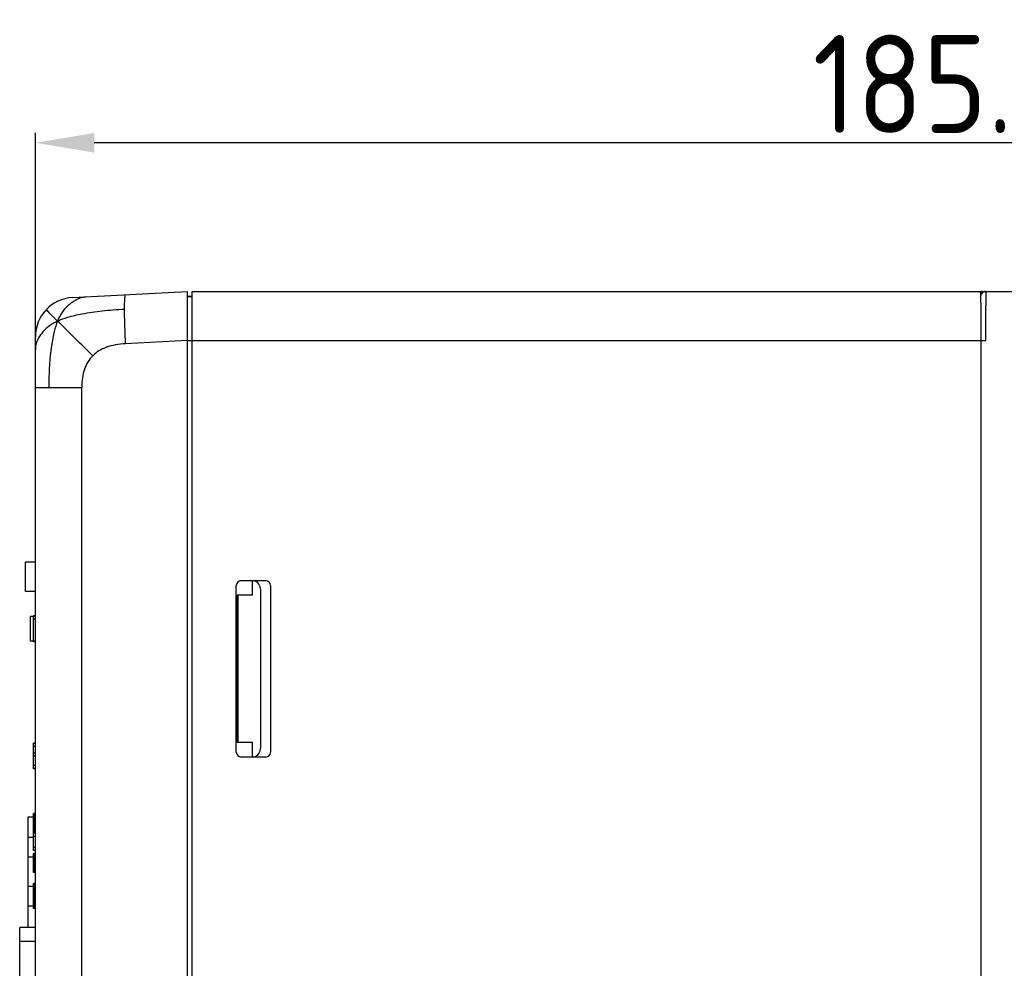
# Model space of a CAD drawing. Header units: millimetres. Extents: x 1026 to 1372, y 127 to 478.
# Tile 30 of 33: x 1184 to 1285, y 358 to 455. Entities that reach past the tile are written whole.
import ezdxf

# ---------------------------------------------------------------- set-up
doc = ezdxf.new("R2010")
doc.units = ezdxf.units.MM
doc.layers.get('Defpoints').update_dxf_attribs({"color": 8})
doc.layers.add('Dim', color=2, linetype='Continuous')
doc.styles.add('Dimemsions', font='isocp.shx', dxfattribs={"bigfont": 'chineset.shx'})
doc.dimstyles.new('ISO-25', dxfattribs={"dimtxt": 3, "dimasz": 3, "dimexe": 1, "dimexo": 1, "dimgap": 1, "dimtad": 1, "dimdsep": 46, "dimtxsty": 'Dimemsions', "dimcen": 0, "dimclrd": 2, "dimclre": 2, "dimclrt": 2, "dimazin": 2, "dimtfac": 1, "dimtmove": 0, "dimatfit": 3, "dimfxl": 0, "dimarcsym": 0})

# ---------------------------------------------------------------- blocks, each defined once
blk = doc.blocks.new('*D11')
at = {"layer": 'Defpoints', "color": 0}
for p in [(1186.07, 442.46), (1371.27, 427.28), (1186.07, 421.29)]:
    blk.add_point(p, dxfattribs=at)
at = {"layer": 'Dim', "color": 2, "lineweight": -2}
for p, q in [((1186.07, 422.29), (1186.07, 443.46)), ((1371.27, 428.28), (1371.27, 443.46)), ((1365.27, 442.46), (1192.07, 442.46))]:
    blk.add_line(p, q, dxfattribs=at)
at = {"layer": 'Dim', "color": 2}
for points in [[(1192.07, 443.46), (1192.07, 441.46), (1186.07, 442.46)], [(1365.27, 443.46), (1365.27, 441.46), (1371.27, 442.46)]]:
    blk.add_solid(points, dxfattribs=at)
at = {"layer": 'Dim', "color": 2, "insert": (1278.67, 448.46), "char_height": 10, "attachment_point": 5, "style": 'Dimemsions'}
blk.add_mtext('185.2', dxfattribs=at)

msp = doc.modelspace()

# ---------------------------------------------------------------- linework, layer by layer
at = {"color": 7, "linetype": 'Continuous'}
for p, q in [((1189.856, 426.67), (1201.566, 427.284)), ((1201.566, 427.284), (1201.566, 267.284)), ((1202.066, 267.284), (1202.066, 427.284)), ((1202.066, 427.284), (1371.266, 427.284)), ((1201.566, 426.784), (1202.066, 426.784)), ((1202.066, 426.784), (1201.566, 426.784)), ((1186.066, 271.892), (1186.066, 422.676)), ((1201.566, 422.291), (1195.275, 421.961)), ((1201.566, 422.291), (1202.066, 422.291)), ((1202.066, 422.284), (1283.061, 422.284)), ((1282.566, 272.284), (1282.566, 422.284)), ((1186.066, 417.498), (1190.804, 417.498)), ((1190.804, 277.07), (1190.804, 417.498)), ((1185.066, 396.684), (1185.066, 399.684)), ((1186.066, 399.684), (1185.066, 399.684)), ((1206.566, 380.284), (1206.566, 397.284)), ((1207.066, 397.784), (1209.566, 397.784)), ((1208.213, 396.284), (1208.213, 397.817)), ((1210.066, 397.284), (1210.066, 380.284)), ((1186.066, 396.684), (1185.066, 396.684)), ((1206.666, 381.284), (1206.666, 396.284)), ((1208.213, 396.284), (1206.666, 396.284)), ((1206.766, 381.284), (1206.766, 396.284)), ((1209.066, 380.739), (1209.066, 396.828)), ((1185.566, 391.59), (1185.566, 394.13)), ((1185.866, 394.13), (1185.566, 394.13)), ((1185.866, 391.553), (1185.866, 394.184)), ((1186.066, 394.184), (1185.866, 394.184)), ((1186.066, 394.183), (1185.866, 394.183)), ((1186.066, 394.182), (1185.866, 394.182)), ((1186.066, 394.18), (1185.866, 394.18)), ((1186.066, 394.177), (1185.866, 394.177)), ((1186.066, 394.174), (1185.866, 394.174)), ((1186.066, 394.169), (1185.866, 394.169)), ((1186.066, 394.164), (1185.866, 394.164)), ((1186.066, 394.159), (1185.866, 394.159)), ((1186.066, 394.153), (1185.866, 394.153)), ((1186.066, 394.146), (1185.866, 394.146)), ((1186.066, 394.139), (1185.866, 394.139)), ((1186.066, 394.138), (1185.866, 394.138)), ((1186.066, 393.838), (1185.866, 393.838)), ((1185.866, 391.59), (1185.566, 391.59)), ((1186.066, 391.598), (1185.866, 391.598)), ((1186.066, 391.597), (1185.866, 391.597)), ((1186.066, 391.588), (1185.866, 391.588)), ((1186.066, 391.58), (1185.866, 391.58)), ((1186.066, 391.574), (1185.866, 391.574)), ((1186.066, 391.568), (1185.866, 391.568)), ((1186.066, 391.563), (1185.866, 391.563)), ((1186.066, 391.559), (1185.866, 391.559)), ((1186.066, 391.556), (1185.866, 391.556)), ((1186.066, 391.554), (1185.866, 391.554)), ((1185.866, 391.537), (1185.866, 391.553)), ((1186.066, 391.553), (1185.866, 391.553)), ((1186.066, 391.55), (1185.866, 391.55)), ((1186.066, 391.544), (1185.866, 391.544)), ((1186.066, 391.54), (1185.866, 391.54)), ((1186.066, 391.538), (1185.866, 391.538)), ((1186.066, 391.537), (1185.866, 391.537)), ((1185.866, 381.169), (1185.866, 381.214)), ((1186.066, 381.214), (1185.866, 381.214)), ((1186.066, 381.214), (1185.866, 381.214)), ((1186.066, 381.213), (1185.866, 381.213)), ((1186.066, 381.212), (1185.866, 381.212)), ((1186.066, 381.211), (1185.866, 381.211)), ((1186.066, 381.209), (1185.866, 381.209)), ((1186.066, 381.207), (1185.866, 381.207)), ((1186.066, 381.205), (1185.866, 381.205)), ((1186.066, 381.203), (1185.866, 381.203)), ((1186.066, 381.2), (1185.866, 381.2)), ((1186.066, 381.197), (1185.866, 381.197)), ((1186.066, 381.194), (1185.866, 381.194)), ((1186.066, 381.191), (1185.866, 381.191)), ((1186.066, 381.188), (1185.866, 381.188)), ((1186.066, 381.184), (1185.866, 381.184)), ((1186.066, 381.18), (1185.866, 381.18)), ((1186.066, 381.177), (1185.866, 381.177)), ((1186.066, 381.173), (1185.866, 381.173)), ((1185.866, 378.579), (1185.866, 381.168)), ((1186.066, 381.168), (1185.866, 381.168)), ((1186.066, 380.868), (1185.866, 380.868)), ((1206.666, 381.284), (1208.213, 381.284)), ((1208.213, 379.75), (1208.213, 381.284)), ((1186.066, 380.172), (1185.866, 380.172)), ((1186.066, 379.872), (1185.866, 379.872)), ((1209.566, 379.784), (1207.066, 379.784)), ((1186.066, 378.929), (1185.866, 378.929)), ((1186.066, 378.628), (1185.866, 378.628)), ((1186.066, 378.626), (1185.866, 378.626)), ((1186.066, 378.622), (1185.866, 378.622)), ((1186.066, 378.617), (1185.866, 378.617)), ((1186.066, 378.613), (1185.866, 378.613)), ((1186.066, 378.61), (1185.866, 378.61)), ((1186.066, 378.606), (1185.866, 378.606)), ((1186.066, 378.602), (1185.866, 378.602)), ((1186.066, 378.599), (1185.866, 378.599)), ((1186.066, 378.596), (1185.866, 378.596)), ((1186.066, 378.593), (1185.866, 378.593)), ((1186.066, 378.59), (1185.866, 378.59)), ((1186.066, 378.588), (1185.866, 378.588)), ((1186.066, 378.585), (1185.866, 378.585)), ((1186.066, 378.584), (1185.866, 378.584)), ((1186.066, 378.582), (1185.866, 378.582)), ((1186.066, 378.581), (1185.866, 378.581)), ((1186.066, 378.58), (1185.866, 378.58)), ((1186.066, 378.579), (1185.866, 378.579)), ((1186.066, 378.579), (1185.866, 378.579)), ((1186.066, 374.022), (1185.866, 374.022)), ((1185.866, 370.238), (1185.866, 374.021)), ((1186.066, 374.021), (1185.866, 374.021)), ((1186.066, 374.019), (1185.866, 374.019)), ((1186.066, 374.016), (1185.866, 374.016)), ((1186.066, 374.013), (1185.866, 374.013)), ((1186.066, 374.008), (1185.866, 374.008)), ((1186.066, 374.002), (1185.866, 374.002)), ((1186.066, 373.995), (1185.866, 373.995)), ((1186.066, 373.987), (1185.866, 373.987)), ((1186.066, 373.979), (1185.866, 373.979)), ((1186.066, 373.97), (1185.866, 373.97)), ((1186.066, 373.96), (1185.866, 373.96)), ((1186.066, 373.95), (1185.866, 373.95)), ((1186.066, 373.939), (1185.866, 373.939)), ((1186.066, 373.927), (1185.866, 373.927)), ((1186.066, 373.915), (1185.866, 373.915)), ((1186.066, 373.903), (1185.866, 373.903)), ((1186.066, 373.89), (1185.866, 373.89)), ((1186.066, 373.878), (1185.866, 373.878)), ((1186.066, 373.864), (1185.866, 373.864)), ((1186.066, 373.851), (1185.866, 373.851)), ((1186.066, 373.838), (1185.866, 373.838)), ((1186.066, 373.824), (1185.866, 373.824)), ((1186.066, 373.811), (1185.866, 373.811)), ((1186.066, 373.797), (1185.866, 373.797)), ((1186.066, 373.782), (1185.866, 373.782)), ((1186.066, 373.766), (1185.866, 373.766)), ((1186.066, 373.747), (1185.866, 373.747)), ((1186.066, 373.726), (1185.866, 373.726)), ((1185.316, 362.395), (1185.316, 373.684)), ((1185.316, 373.684), (1185.866, 373.684)), ((1186.066, 373.704), (1185.866, 373.704)), ((1186.066, 373.681), (1185.866, 373.681)), ((1186.066, 373.656), (1185.866, 373.656)), ((1186.066, 373.63), (1185.866, 373.63)), ((1186.066, 373.603), (1185.866, 373.603)), ((1186.066, 373.575), (1185.866, 373.575)), ((1186.066, 373.547), (1185.866, 373.547)), ((1186.066, 373.518), (1185.866, 373.518)), ((1186.066, 373.488), (1185.866, 373.488)), ((1186.066, 373.458), (1185.866, 373.458)), ((1186.066, 373.428), (1185.866, 373.428)), ((1186.066, 373.398), (1185.866, 373.398)), ((1186.066, 373.368), (1185.866, 373.368)), ((1186.066, 373.338), (1185.866, 373.338)), ((1186.066, 373.309), (1185.866, 373.309)), ((1186.066, 373.28), (1185.866, 373.28)), ((1186.066, 373.251), (1185.866, 373.251)), ((1186.066, 373.224), (1185.866, 373.224)), ((1185.866, 373.197), (1186.066, 373.197)), ((1186.066, 373.172), (1185.866, 373.172)), ((1186.066, 373.147), (1185.866, 373.147)), ((1186.066, 373.12), (1185.866, 373.12)), ((1186.066, 373.092), (1185.866, 373.092)), ((1186.066, 373.063), (1185.866, 373.063)), ((1186.066, 373.032), (1185.866, 373.032)), ((1186.066, 373), (1185.866, 373)), ((1186.066, 372.968), (1185.866, 372.968)), ((1186.066, 372.935), (1185.866, 372.935)), ((1186.066, 372.902), (1185.866, 372.902)), ((1186.066, 372.868), (1185.866, 372.868)), ((1186.066, 372.834), (1185.866, 372.834)), ((1186.066, 372.801), (1185.866, 372.801)), ((1186.066, 372.768), (1185.866, 372.768)), ((1186.066, 372.735), (1185.866, 372.735)), ((1186.066, 372.703), (1185.866, 372.703)), ((1186.066, 372.672), (1185.866, 372.672)), ((1186.066, 372.642), (1185.866, 372.642)), ((1186.066, 372.613), (1185.866, 372.613)), ((1186.066, 372.586), (1185.866, 372.586)), ((1186.066, 372.56), (1185.866, 372.56)), ((1186.066, 372.537), (1185.866, 372.537)), ((1186.066, 372.515), (1185.866, 372.515)), ((1186.066, 372.495), (1185.866, 372.495)), ((1186.066, 372.478), (1185.866, 372.478)), ((1186.066, 372.476), (1185.866, 372.476)), ((1186.066, 372.448), (1185.866, 372.448)), ((1186.066, 372.419), (1185.866, 372.419)), ((1186.066, 372.39), (1185.866, 372.39)), ((1186.066, 372.36), (1185.866, 372.36)), ((1186.066, 372.331), (1185.866, 372.331)), ((1186.066, 372.301), (1185.866, 372.301)), ((1186.066, 372.272), (1185.866, 372.272)), ((1186.066, 372.243), (1185.866, 372.243)), ((1186.066, 372.214), (1185.866, 372.214)), ((1186.066, 372.186), (1185.866, 372.186)), ((1186.066, 372.158), (1185.866, 372.158)), ((1186.066, 372.131), (1185.866, 372.131)), ((1186.066, 372.11), (1185.866, 372.11)), ((1186.066, 372.087), (1185.866, 372.087)), ((1186.066, 372.064), (1185.866, 372.064)), ((1185.866, 372.056), (1186.066, 372.056)), ((1185.866, 371.584), (1185.316, 371.584)), ((1186.066, 371.677), (1185.866, 371.677)), ((1186.066, 370.553), (1185.866, 370.553)), ((1186.066, 370.238), (1185.866, 370.238)), ((1185.866, 367.997), (1185.866, 369.924)), ((1186.066, 369.924), (1185.866, 369.924)), ((1186.066, 369.913), (1185.866, 369.913)), ((1186.066, 369.836), (1185.866, 369.836)), ((1186.066, 369.822), (1185.866, 369.822)), ((1186.066, 369.807), (1185.866, 369.807)), ((1185.866, 369.793), (1186.066, 369.793)), ((1186.066, 369.778), (1185.866, 369.778)), ((1186.066, 369.762), (1185.866, 369.762)), ((1186.066, 369.747), (1185.866, 369.747)), ((1186.066, 369.732), (1185.866, 369.732)), ((1186.066, 369.717), (1185.866, 369.717)), ((1185.316, 369.584), (1185.866, 369.584)), ((1186.066, 369.701), (1185.866, 369.701)), ((1186.066, 369.686), (1185.866, 369.686)), ((1186.066, 369.671), (1185.866, 369.671)), ((1186.066, 369.656), (1185.866, 369.656)), ((1186.066, 369.642), (1185.866, 369.642)), ((1186.066, 369.627), (1185.866, 369.627)), ((1186.066, 369.613), (1185.866, 369.613)), ((1186.066, 369.599), (1185.866, 369.599)), ((1186.066, 369.572), (1185.866, 369.572)), ((1186.066, 369.557), (1185.866, 369.557)), ((1186.066, 369.541), (1185.866, 369.541)), ((1186.066, 369.524), (1185.866, 369.524)), ((1186.066, 369.507), (1185.866, 369.507)), ((1186.066, 369.49), (1185.866, 369.49)), ((1186.066, 369.472), (1185.866, 369.472)), ((1186.066, 369.453), (1185.866, 369.453)), ((1186.066, 369.434), (1185.866, 369.434)), ((1186.066, 369.415), (1185.866, 369.415)), ((1186.066, 369.395), (1185.866, 369.395)), ((1186.066, 369.375), (1185.866, 369.375)), ((1186.066, 369.355), (1185.866, 369.355)), ((1186.066, 369.335), (1185.866, 369.335)), ((1186.066, 369.314), (1185.866, 369.314)), ((1186.066, 369.294), (1185.866, 369.294)), ((1186.066, 369.273), (1185.866, 369.273)), ((1186.066, 369.253), (1185.866, 369.253)), ((1186.066, 369.232), (1185.866, 369.232)), ((1186.066, 369.212), (1185.866, 369.212)), ((1186.066, 369.192), (1185.866, 369.192)), ((1186.066, 369.172), (1185.866, 369.172)), ((1186.066, 369.152), (1185.866, 369.152)), ((1186.066, 369.133), (1185.866, 369.133)), ((1186.066, 369.101), (1185.866, 369.101)), ((1186.066, 369.068), (1185.866, 369.068)), ((1186.066, 369.033), (1185.866, 369.033)), ((1186.066, 368.997), (1185.866, 368.997)), ((1186.066, 368.96), (1185.866, 368.96)), ((1186.066, 368.923), (1185.866, 368.923)), ((1186.066, 368.884), (1185.866, 368.884)), ((1186.066, 368.845), (1185.866, 368.845)), ((1186.066, 368.806), (1185.866, 368.806)), ((1186.066, 368.767), (1185.866, 368.767)), ((1186.066, 368.728), (1185.866, 368.728)), ((1186.066, 368.689), (1185.866, 368.689)), ((1186.066, 368.651), (1185.866, 368.651)), ((1186.066, 368.613), (1185.866, 368.613)), ((1186.066, 368.576), (1185.866, 368.576)), ((1186.066, 368.541), (1185.866, 368.541)), ((1186.066, 368.506), (1185.866, 368.506)), ((1186.066, 368.473), (1185.866, 368.473)), ((1186.066, 368.442), (1185.866, 368.442)), ((1186.066, 368.412), (1185.866, 368.412)), ((1186.066, 368.385), (1185.866, 368.385)), ((1186.066, 368.359), (1185.866, 368.359)), ((1186.066, 368.336), (1185.866, 368.336)), ((1186.066, 368.316), (1185.866, 368.316)), ((1186.066, 368.297), (1185.866, 368.297)), ((1186.066, 368.278), (1185.866, 368.278)), ((1186.066, 368.259), (1185.866, 368.259)), ((1186.066, 368.239), (1185.866, 368.239)), ((1186.066, 368.221), (1185.866, 368.221)), ((1186.066, 368.202), (1185.866, 368.202)), ((1186.066, 368.184), (1185.866, 368.184)), ((1186.066, 368.166), (1185.866, 368.166)), ((1186.066, 368.148), (1185.866, 368.148)), ((1186.066, 368.131), (1185.866, 368.131)), ((1186.066, 368.115), (1185.866, 368.115)), ((1186.066, 368.099), (1185.866, 368.099)), ((1186.066, 368.085), (1185.866, 368.085)), ((1186.066, 368.071), (1185.866, 368.071)), ((1186.066, 368.058), (1185.866, 368.058)), ((1186.066, 368.046), (1185.866, 368.046)), ((1186.066, 368.035), (1185.866, 368.035)), ((1186.066, 368.025), (1185.866, 368.025)), ((1186.066, 368.017), (1185.866, 368.017)), ((1186.066, 368.01), (1185.866, 368.01)), ((1186.066, 368.004), (1185.866, 368.004)), ((1186.066, 368), (1185.866, 368)), ((1186.066, 367.998), (1185.866, 367.998)), ((1186.066, 367.997), (1185.866, 367.997)), ((1185.866, 364.344), (1185.866, 366.891)), ((1186.066, 366.891), (1185.866, 366.891)), ((1186.066, 366.883), (1185.866, 366.883)), ((1186.066, 366.882), (1185.866, 366.882)), ((1186.066, 366.879), (1185.866, 366.879)), ((1186.066, 366.875), (1185.866, 366.875)), ((1186.066, 366.871), (1185.866, 366.871)), ((1186.066, 366.866), (1185.866, 366.866)), ((1186.066, 366.859), (1185.866, 366.859)), ((1186.066, 366.852), (1185.866, 366.852)), ((1186.066, 366.845), (1185.866, 366.845)), ((1186.066, 366.837), (1185.866, 366.837)), ((1186.066, 366.828), (1185.866, 366.828)), ((1186.066, 366.818), (1185.866, 366.818)), ((1186.066, 366.808), (1185.866, 366.808)), ((1186.066, 366.798), (1185.866, 366.798)), ((1186.066, 366.787), (1185.866, 366.787)), ((1186.066, 366.776), (1185.866, 366.776)), ((1186.066, 366.765), (1185.866, 366.765)), ((1186.066, 366.753), (1185.866, 366.753)), ((1186.066, 366.742), (1185.866, 366.742)), ((1186.066, 366.73), (1185.866, 366.73)), ((1186.066, 366.718), (1185.866, 366.718)), ((1186.066, 366.706), (1185.866, 366.706)), ((1186.066, 366.694), (1185.866, 366.694)), ((1185.866, 366.584), (1185.316, 366.584)), ((1186.066, 366.682), (1185.866, 366.682)), ((1186.066, 366.66), (1185.866, 366.66)), ((1186.066, 366.634), (1185.866, 366.634)), ((1186.066, 366.605), (1185.866, 366.605)), ((1186.066, 366.572), (1185.866, 366.572)), ((1186.066, 366.537), (1185.866, 366.537)), ((1186.066, 366.498), (1185.866, 366.498)), ((1186.066, 366.458), (1185.866, 366.458)), ((1186.066, 366.415), (1185.866, 366.415)), ((1186.066, 366.37), (1185.866, 366.37)), ((1186.066, 366.323), (1185.866, 366.323)), ((1186.066, 366.274), (1185.866, 366.274)), ((1186.066, 366.225), (1185.866, 366.225)), ((1186.066, 366.174), (1185.866, 366.174)), ((1186.066, 366.122), (1185.866, 366.122)), ((1186.066, 366.07), (1185.866, 366.07)), ((1186.066, 366.018), (1185.866, 366.018)), ((1186.066, 365.965), (1185.866, 365.965)), ((1186.066, 365.912), (1185.866, 365.912)), ((1186.066, 365.86), (1185.866, 365.86)), ((1186.066, 365.808), (1185.866, 365.808)), ((1186.066, 365.757), (1185.866, 365.757)), ((1186.066, 365.707), (1185.866, 365.707)), ((1186.066, 365.659), (1185.866, 365.659)), ((1186.066, 365.612), (1185.866, 365.612)), ((1186.066, 365.567), (1185.866, 365.567)), ((1186.066, 365.521), (1185.866, 365.521)), ((1186.066, 365.472), (1185.866, 365.472)), ((1186.066, 365.423), (1185.866, 365.423)), ((1186.066, 365.372), (1185.866, 365.372)), ((1186.066, 365.321), (1185.866, 365.321)), ((1186.066, 365.268), (1185.866, 365.268)), ((1186.066, 365.216), (1185.866, 365.216)), ((1186.066, 365.163), (1185.866, 365.163)), ((1186.066, 365.111), (1185.866, 365.111)), ((1186.066, 365.059), (1185.866, 365.059)), ((1186.066, 365.008), (1185.866, 365.008)), ((1186.066, 364.958), (1185.866, 364.958)), ((1186.066, 364.909), (1185.866, 364.909)), ((1186.066, 364.861), (1185.866, 364.861)), ((1186.066, 364.816), (1185.866, 364.816)), ((1186.066, 364.772), (1185.866, 364.772)), ((1186.066, 364.731), (1185.866, 364.731)), ((1186.066, 364.692), (1185.866, 364.692)), ((1185.316, 364.584), (1185.866, 364.584)), ((1186.066, 364.656), (1185.866, 364.656)), ((1186.066, 364.624), (1185.866, 364.624)), ((1186.066, 364.595), (1185.866, 364.595)), ((1186.066, 364.569), (1185.866, 364.569)), ((1186.066, 364.548), (1185.866, 364.548)), ((1186.066, 364.533), (1185.866, 364.533)), ((1186.066, 364.518), (1185.866, 364.518)), ((1186.066, 364.504), (1185.866, 364.504)), ((1185.866, 364.49), (1186.066, 364.49)), ((1186.066, 364.477), (1185.866, 364.477)), ((1186.066, 364.464), (1185.866, 364.464)), ((1186.066, 364.452), (1185.866, 364.452)), ((1186.066, 364.441), (1185.866, 364.441)), ((1186.066, 364.43), (1185.866, 364.43)), ((1186.066, 364.419), (1185.866, 364.419)), ((1186.066, 364.409), (1185.866, 364.409)), ((1186.066, 364.4), (1185.866, 364.4)), ((1186.066, 364.391), (1185.866, 364.391)), ((1186.066, 364.383), (1185.866, 364.383)), ((1186.066, 364.376), (1185.866, 364.376)), ((1186.066, 364.37), (1185.866, 364.37)), ((1186.066, 364.364), (1185.866, 364.364)), ((1186.066, 364.359), (1185.866, 364.359)), ((1186.066, 364.354), (1185.866, 364.354)), ((1186.066, 364.35), (1185.866, 364.35)), ((1186.066, 364.348), (1185.866, 364.348)), ((1186.066, 364.345), (1185.866, 364.345)), ((1186.066, 364.344), (1185.866, 364.344)), ((1186.066, 364.344), (1185.866, 364.344)), ((1184.466, 356.853), (1184.466, 362.395)), ((1186.066, 362.395), (1184.466, 362.395)), ((1186.066, 360.976), (1184.466, 360.976))]:
    msp.add_line(p, q, dxfattribs=at)
for centre, radius, start, end in [((1282.676, 426.784), 0.5, 90, 107.91713), ((1282.676, 426.781), 0.503, 90.04018, 104.96039), ((1190.066, 422.676), 4, 93, 180), ((854.097, 422.641), 428.964, 359.95224, 0.42447), ((1207.066, 397.284), 0.5, 90, 180), ((1208.066, 396.828), 1, 0, 74.86687), ((1209.566, 397.284), 0.5, 0, 90), ((1207.066, 380.284), 0.5, 180, 270), ((1208.066, 380.739), 1, 285.13313, 0), ((1209.566, 380.284), 0.5, 270, 0)]:
    msp.add_arc(centre, radius, start, end, dxfattribs=at)
msp.add_ellipse((1282.522, 422.284), major_axis=(0, 5), ratio=0.0088183, start_param=-1.5707963, end_param=0, dxfattribs=at)
for points, start_tangent, end_tangent in [([(1282.668, 427.137), (1282.539, 426.913)], (-0.707093, -0.7071205), (-0.2582906, -0.9660673)), ([(1283.022, 427.284), (1282.83, 427.246), (1282.668, 427.137)], (-0.9999979, -0.0020713), (-0.705993, -0.7082188)), ([(1283.022, 427.284), (1283.024, 427.278), (1283.025, 427.26), (1283.027, 427.23), (1283.029, 427.188), (1283.031, 427.134), (1283.033, 427.068), (1283.037, 426.903), (1283.04, 426.693), (1283.044, 426.441), (1283.047, 426.148), (1283.05, 425.819)], (1, 0), (0.0081469, -0.9999668)), ([(1188.34, 424.274), (1188.789, 425.118), (1189.409, 425.856), (1189.812, 426.192), (1190.272, 426.477), (1190.747, 426.667), (1191.211, 426.741)], (0.3886211, 0.9213977), (0.9986295, 0.052336)), ([(1195.167, 425.487), (1195.174, 426.108), (1195.183, 426.36), (1195.195, 426.57), (1195.211, 426.736), (1195.229, 426.856), (1195.251, 426.929), (1195.275, 426.954)], (0, 1), (0.9986295, 0.052336)), ([(1188.34, 424.274), (1187.521, 425.085), (1187.164, 425.429)], (-0.7091139, 0.7050939), (-0.7249286, 0.688824)), ([(1188.34, 424.274), (1189.374, 424.659), (1190.828, 425.005), (1192.884, 425.313), (1194.018, 425.417), (1195.167, 425.487)], (0.9067958, 0.4215701), (0.9986295, 0.052336)), ([(1195.275, 421.961), (1195.195, 423.869), (1195.167, 425.487)], (-0.052193, 0.998637), (0, 1)), ([(1188.34, 424.274), (1187.527, 423.803), (1186.835, 423.172), (1186.528, 422.767), (1186.274, 422.308), (1186.113, 421.837), (1186.066, 421.381)], (-0.9067958, -0.4215701), (0, -1)), ([(1188.34, 424.274), (1187.992, 423.221), (1187.707, 421.763), (1187.497, 419.725), (1187.449, 418.615), (1187.439, 417.498)], (-0.3886211, -0.9213977), (0, -1)), ([(1191.922, 420.728), (1189.751, 422.869), (1188.34, 424.274)], (-0.7189815, 0.6950292), (-0.7091139, 0.7050939)), ([(1195.275, 421.961), (1194.227, 421.84), (1193.319, 421.594), (1192.55, 421.223), (1191.922, 420.728)], (-0.9986295, -0.052336), (-0.7077308, -0.7064822)), ([(1191.922, 420.728), (1191.433, 420.108), (1191.083, 419.363), (1190.874, 418.493), (1190.804, 417.498)], (-0.7077308, -0.7064822), (0, -1))]:
    msp.add_spline(points, degree=3, dxfattribs=dict(at, start_tangent=start_tangent, end_tangent=end_tangent))

# ---------------------------------------------------------------- dimensions: what is measured, and where the dimension line sits
at = {"layer": 'Dim'}
dim = msp.add_linear_dim(base=(1186.066, 442.458), p1=(1371.266, 427.284), p2=(1186.066, 421.289), dimstyle='ISO-25', override={"dimtxt": 10, "dimasz": 6}, dxfattribs=at)
dim.commit()
dim.dimension.update_dxf_attribs({"geometry": '*D11', "text_midpoint": (1278.666, 448.459)})

doc.saveas('drawing.dxf')
